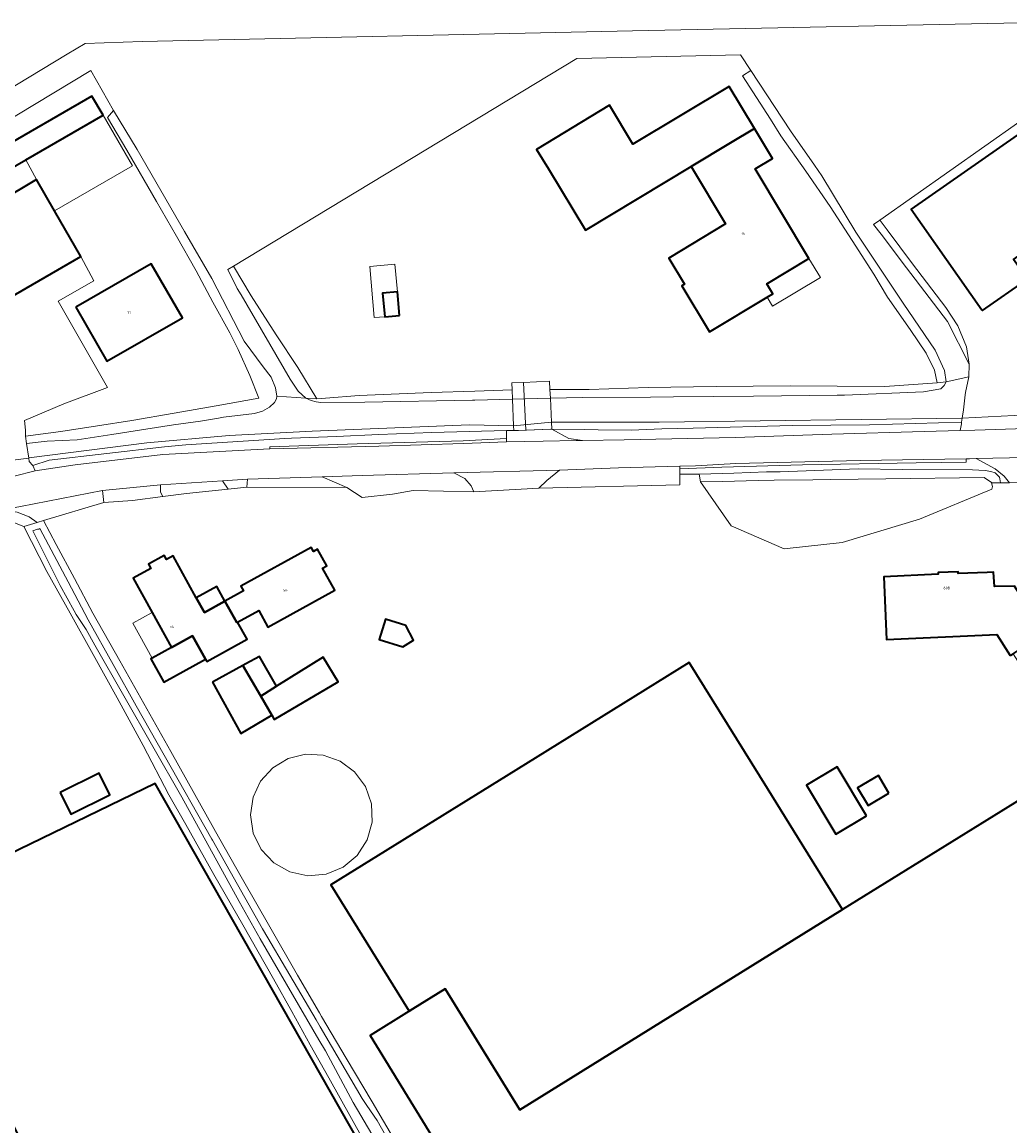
# Model space of a CAD drawing. Header units: metres. Extents: x 73718 to 76933, y 443658 to 446696.
# Tile 114 of 161: x 75543 to 75677, y 445295 to 445445. Entities that reach past the tile are written whole.
import ezdxf
from ezdxf.enums import TextEntityAlignment as Align

# ---------------------------------------------------------------- set-up
doc = ezdxf.new("R2010")
doc.units = ezdxf.units.M
for name, color, linetype, lineweight in [('B-WE-KW-KUNSTWERK_DEK-GV', 170, 'Continuous', 18), ('B-WE-OG-BEBOUWING-GV', 7, 'Continuous', 35), ('B-WE-OG-BEBOUWING-T18', 10, 'Continuous', 18), ('B-WE-OG-BEBOUWING_LUIFEL-GV', 7, 'Continuous', 18), ('B-WE-OG-BEBOUWING_OPSLAGTANK-GV', 7, 'Continuous', 18), ('B-WE-OG-TERREIN_ERF-GV', 7, 'Continuous', 18), ('B-WE-OG-TERREIN_OEVER-GV', 7, 'Continuous', 18), ('B-WE-OG-WATER_SLOOT-GV', 120, 'Continuous', 18), ('B-WE-OG-WEG-GV', 7, 'Continuous', 18), ('B-WE-VH-GESLOTENVERHARDING_ASFALT-GV', 10, 'Continuous', 18), ('B-WE-VH-ONVERHARD-GV', 252, 'Continuous', 18), ('B-WE-VH-OPENVERHARDING_BETONELEMENT-GV', 30, 'Continuous', 18), ('B-WE-VH-OPENVERHARDING_BETONSTRAATSTEEN-GV', 30, 'Continuous', 18), ('B-WE-VH-OPENVERHARDING_SIERBESTRATING-GV', 30, 'Continuous', 18)]:
    doc.layers.add(name, color=color, linetype=linetype, lineweight=lineweight)
doc.styles.add('NLCS-ISO-M200-T18', font='NLCS-ISO.ttf', dxfattribs={"height": 0.36})

msp = doc.modelspace()

# ---------------------------------------------------------------- linework, layer by layer
at = {"layer": 'B-WE-KW-KUNSTWERK_DEK-GV', "flags": 128}
msp.add_lwpolyline([(75609.716, 445396.347), (75609.757, 445395.41), (75609.812, 445394.166), (75609.973, 445390.514), (75610.001, 445389.868), (75610.623, 445389.888), (75615.015, 445390.086), (75615.159, 445390.081), (75615.118, 445391.006), (75614.973, 445394.304), (75614.922, 445395.459), (75614.873, 445396.574), (75611.332, 445396.418)], close=True, dxfattribs=at)
at = {"layer": 'B-WE-OG-BEBOUWING-GV', "flags": 128}
for points in [[(75634.095, 445425.772), (75639.459, 445428.999), (75642.72, 445430.951), (75639.294, 445436.675), (75626.191, 445428.832), (75623.034, 445434.106), (75613.104, 445428.109), (75614.705, 445425.459), (75619.729, 445417.14)], [(75554.192, 445432.766), (75552.634, 445435.326), (75526.572, 445420.296), (75528.06, 445417.696), (75543.675, 445426.701)], [(75685.666, 445435.068), (75664.042, 445419.974), (75673.619, 445406.308), (75673.704, 445406.187), (75679.856, 445410.444), (75677.931, 445413.142), (75686.151, 445419.01), (75688.156, 445416.316), (75692.465, 445419.397), (75694.485, 445420.841), (75695.502, 445421.568)], [(75642.72, 445430.951), (75639.459, 445428.999), (75634.095, 445425.772), (75638.792, 445417.964), (75631.075, 445413.321), (75633.2, 445409.788), (75632.832, 445409.567), (75636.607, 445403.292), (75644.443, 445408.006), (75645.217, 445408.471), (75644.406, 445409.819), (75650.131, 445413.262), (75642.8, 445425.45), (75645.171, 445426.876)], [(75529.608, 445414.786), (75535.676, 445404.596), (75551.146, 445413.545), (75547.556, 445419.75), (75545.092, 445424.008)], [(75550.433, 445406.674), (75554.666, 445399.294), (75564.944, 445405.218), (75560.707, 445412.565)], [(75594.454, 445405.534), (75594.173, 445408.727), (75592.163, 445408.55), (75592.444, 445405.358)], [(75566.827, 445367.135), (75563.671, 445372.843), (75562.773, 445372.347), (75562.482, 445372.873), (75560.346, 445371.692), (75560.653, 445371.138), (75558.243, 445369.805), (75560.815, 445365.153), (75563.449, 445360.389), (75566.337, 445361.987), (75568.091, 445358.811), (75568.276, 445358.476), (75573.747, 445361.501), (75572.452, 445363.841), (75572.34, 445363.779), (75570.73, 445366.692), (75567.928, 445365.143)], [(75572.452, 445363.841), (75575.325, 445365.43), (75576.577, 445363.166), (75585.669, 445368.193), (75584.013, 445371.187), (75584.561, 445371.49), (75583.307, 445373.758), (75582.75, 445373.45), (75582.449, 445373.993), (75572.883, 445368.703), (75573.231, 445368.075), (75570.73, 445366.692), (75572.34, 445363.779)], [(75677.492, 445359.274), (75677.915, 445359.54), (75678.448, 445359.876), (75681.864, 445362.028), (75682.208, 445362.245), (75680.857, 445364.368), (75678.084, 445368.725), (75675.376, 445368.666), (75675.233, 445370.615), (75674.381, 445370.587), (75670.408, 445370.456), (75670.4, 445370.677), (75667.684, 445370.562), (75667.694, 445370.343), (75660.298, 445369.993), (75660.693, 445361.481), (75675.665, 445362.152)], [(75566.827, 445367.135), (75567.928, 445365.143), (75570.73, 445366.692), (75569.629, 445368.684)], [(75594.9, 445360.474), (75596.377, 445361.392), (75595.316, 445363.368), (75592.56, 445364.216), (75591.71, 445361.455)], [(75568.091, 445358.811), (75566.337, 445361.987), (75563.449, 445360.389), (75560.822, 445358.936), (75560.657, 445358.845), (75562.414, 445355.67)], [(75573.554, 445358.148), (75573.181, 445357.943), (75575.594, 445353.767), (75577.737, 445355.105), (75575.412, 445359.169)], [(75569.03, 445355.663), (75572.91, 445348.701), (75577.095, 445351.169), (75575.594, 445353.767), (75573.181, 445357.943)], [(75577.737, 445355.105), (75575.594, 445353.767), (75577.095, 445351.169), (75577.425, 445350.61), (75586.102, 445355.726), (75584.098, 445359.08)], [(75600.647, 445313.971), (75610.837, 445297.498), (75654.674, 445324.753), (75649.211, 445333.585), (75644.482, 445341.229), (75633.858, 445358.35), (75611.597, 445344.537), (75608.018, 445342.316), (75585.103, 445328.097), (75595.753, 445310.933), (75596.265, 445311.251)], [(75595.753, 445310.933), (75590.451, 445307.642), (75620.67, 445258.397), (75618.752, 445257.22), (75649.132, 445208.455), (75647.218, 445207.254), (75647.229, 445207.235), (75670.92, 445169.165), (75669.388, 445168.24), (75684.92, 445143.189), (75686.36, 445140.819), (75722.212, 445163.183), (75742.671, 445130.243), (75775.767, 445151.067), (75807.896, 445171.129), (75764.72, 445240.917), (75718.931, 445314.897), (75696.78, 445350.798), (75654.676, 445324.75), (75654.674, 445324.753), (75610.837, 445297.498), (75600.647, 445313.971), (75596.265, 445311.251)], [(75657.934, 445337.476), (75653.944, 445344.143), (75649.793, 445341.659), (75653.783, 445334.992)], [(75548.308, 445340.663), (75549.765, 445337.708), (75555.098, 445340.337), (75553.64, 445343.293)], [(75661.004, 445340.577), (75659.571, 445342.983), (75656.733, 445341.294), (75658.166, 445338.887)], [(75604.842, 445244.95), (75613.661, 445249.243), (75608.64, 445257.891), (75608.934, 445258.062), (75561.232, 445341.866), (75527.298, 445325.433), (75569.365, 445239.068), (75570.623, 445239.681), (75573.718, 445233.324), (75578.888, 445235.841), (75593.387, 445242.91), (75594.779, 445240.051)]]:
    msp.add_lwpolyline(points, close=True, dxfattribs=at)
at = {"layer": 'B-WE-OG-BEBOUWING_LUIFEL-GV', "flags": 128}
for points in [[(75554.192, 445432.766), (75543.675, 445426.701), (75545.092, 445424.008), (75547.556, 445419.75), (75558.169, 445425.87)], [(75644.406, 445409.819), (75645.217, 445408.471), (75644.443, 445408.006), (75645.186, 445406.77), (75651.685, 445410.678), (75650.131, 445413.262)], [(75594.173, 445408.727), (75593.841, 445412.497), (75590.417, 445412.171), (75591.025, 445405.234), (75592.444, 445405.358), (75592.163, 445408.55)], [(75563.449, 445360.389), (75560.815, 445365.153), (75558.188, 445363.701), (75560.822, 445358.936)]]:
    msp.add_lwpolyline(points, close=True, dxfattribs=at)
at = {"layer": 'B-WE-OG-BEBOUWING_OPSLAGTANK-GV', "flags": 128}
msp.add_lwpolyline([(75575.655, 445332.903), (75577.367, 445331.085), (75579.542, 445329.858), (75581.984, 445329.334), (75584.471, 445329.56), (75586.779, 445330.516), (75588.697, 445332.115), (75590.053, 445334.212), (75590.724, 445336.618), (75590.648, 445339.114), (75589.834, 445341.475), (75588.354, 445343.487), (75586.397, 445344.937), (75584.104, 445345.758), (75581.671, 445345.877), (75579.309, 445345.285), (75577.22, 445344.033), (75575.584, 445342.228), (75574.543, 445340.027), (75574.186, 445337.618), (75574.561, 445335.148)], close=True, dxfattribs=at)
at = {"layer": 'B-WE-OG-TERREIN_ERF-GV', "flags": 128}
for points in [[(75693.089, 445441.956), (75659.757, 445418.505), (75659.805, 445418.441), (75660.747, 445417.184), (75664.214, 445412.561), (75668.752, 445406.594), (75670.368, 445404.108), (75671.549, 445401.249), (75671.925, 445398.918), (75671.854, 445397.16), (75671.416, 445395.062), (75671.377, 445394.747), (75671.12, 445392.689), (75670.968, 445391.579), (75679.803, 445392.038)], [(75529.608, 445414.786), (75545.092, 445424.008), (75547.556, 445419.75), (75551.146, 445413.545), (75552.922, 445410.244), (75548.042, 445407.456), (75554.737, 445395.744), (75548.816, 445393.489), (75543.453, 445391.257), (75543.625, 445389.933), (75543.61, 445389.099), (75548.416, 445389.747), (75553.383, 445390.503), (75558.08, 445391.259), (75563.804, 445392.231), (75569.541, 445393.247), (75575.336, 445394.273), (75574.124, 445397.349), (75572.539, 445400.892), (75571.387, 445403.151), (75569.066, 445407.349), (75566.807, 445411.612), (75564.128, 445416.294), (75561.421, 445421.023), (75557.381, 445427.984), (75554.745, 445432.459), (75555.585, 445433.389), (75552.486, 445438.838), (75524.902, 445422.196)], [(75538.957, 445385.488), (75544.05, 445386.146), (75543.754, 445388.13), (75543.61, 445389.099), (75543.625, 445389.933), (75543.453, 445391.257), (75548.816, 445393.489), (75554.737, 445395.744), (75548.042, 445407.456), (75552.922, 445410.244), (75551.146, 445413.545), (75535.676, 445404.596)], [(75681.158, 445382.815), (75677.416, 445382.782), (75676.165, 445382.771), (75674.965, 445382.76), (75675.107, 445382.28), (75675.017, 445381.93), (75665.148, 445377.834), (75654.649, 445374.672), (75646.77, 445373.792), (75639.57, 445376.913), (75635.39, 445382.909), (75635.189, 445383.927), (75633.83, 445383.961), (75632.564, 445383.949), (75632.564, 445382.508), (75613.406, 445382.028), (75604.546, 445381.528), (75596.307, 445381.708), (75593.487, 445381.227), (75589.387, 445380.767), (75587.307, 445382.128), (75573.724, 445382.177), (75571.149, 445381.906), (75565.521, 445381.313), (75562.265, 445380.899), (75558.179, 445380.379), (75554.282, 445380.096), (75546.07, 445377.636), (75547.798, 445374.396), (75550.269, 445369.749), (75552.765, 445365.055), (75556.418, 445358.582), (75560.108, 445352.043), (75563.358, 445346.241), (75566.641, 445340.38), (75569.864, 445334.659), (75573.12, 445328.88), (75576.827, 445322.379), (75580.572, 445315.813), (75583.569, 445310.721), (75583.876, 445310.199), (75587.213, 445304.529), (75590.732, 445298.592), (75594.286, 445292.596)], [(75589.479, 445293.566), (75584.835, 445301.881), (75582.337, 445306.367), (75579.814, 445310.898), (75577.33, 445315.326), (75573.173, 445322.669), (75569.231, 445329.526), (75565.399, 445336.331), (75563.078, 445340.326), (75559.622, 445347.076), (75556.059, 445353.555), (75552.819, 445359.44), (75549.676, 445365.054), (75546.502, 445370.725), (75543.37, 445376.826), (75542.095, 445377.318)], [(75670.92, 445169.165), (75647.229, 445207.235), (75647.218, 445207.254), (75649.132, 445208.455), (75618.752, 445257.22), (75620.67, 445258.397), (75590.451, 445307.642), (75595.753, 445310.933), (75585.103, 445328.097), (75608.018, 445342.316), (75611.597, 445344.537), (75633.858, 445358.35), (75644.482, 445341.229), (75649.211, 445333.585), (75654.674, 445324.753), (75654.676, 445324.75), (75696.78, 445350.798), (75718.931, 445314.897), (75764.72, 445240.917), (75807.896, 445171.129)], [(75569.365, 445239.068), (75527.298, 445325.433), (75561.232, 445341.866), (75608.934, 445258.062)]]:
    msp.add_lwpolyline(points, dxfattribs=at)
for points in [[(75692.465, 445419.397), (75688.156, 445416.316), (75686.151, 445419.01), (75677.931, 445413.142), (75679.856, 445410.444), (75673.704, 445406.187), (75673.619, 445406.308), (75664.042, 445419.974), (75685.666, 445435.068), (75688.208, 445436.842), (75692.177, 445431.118), (75704.339, 445439.579), (75706.153, 445436.976), (75711.106, 445440.52), (75712.819, 445437.79), (75717.68, 445441.218), (75719.589, 445438.531), (75724.345, 445441.988), (75729.783, 445433.853), (75701.339, 445413.869), (75695.502, 445421.568), (75694.485, 445420.841)], [(75571.889, 445412.234), (75574.289, 445408.186), (75577.681, 445402.871), (75580.653, 445398.431), (75583.215, 445394.174), (75584.384, 445394.267), (75588.98, 445394.631), (75598.77, 445395.049), (75604.698, 445395.244), (75609.757, 445395.41), (75609.716, 445396.347), (75611.332, 445396.418), (75614.873, 445396.574), (75614.922, 445395.459), (75615.325, 445395.461), (75620.259, 445395.482), (75628.25, 445395.751), (75637.537, 445395.859), (75642.533, 445395.913), (75647.58, 445395.967), (75653.973, 445395.913), (75660.43, 445395.859), (75667.566, 445396.347), (75667.198, 445398.079), (75666.079, 445400.379), (75663.904, 445403.611), (75660.796, 445408.024), (75658.931, 445411.132), (75655.993, 445415.708), (75653.026, 445420.331), (75649.686, 445425.124), (75646.313, 445429.965), (75644.883, 445432.196), (75641.092, 445438.108), (75642.218, 445438.819), (75640.82, 445440.947), (75618.557, 445440.453)], [(75634.095, 445425.772), (75619.729, 445417.14), (75614.705, 445425.459), (75613.104, 445428.109), (75623.034, 445434.106), (75626.191, 445428.832), (75639.294, 445436.675), (75642.72, 445430.951), (75645.171, 445426.876), (75642.8, 445425.45), (75650.131, 445413.262), (75644.406, 445409.819), (75645.217, 445408.471), (75644.443, 445408.006), (75636.607, 445403.292), (75632.832, 445409.567), (75633.2, 445409.788), (75631.075, 445413.321), (75638.792, 445417.964)], [(75554.192, 445432.766), (75543.675, 445426.701), (75528.06, 445417.696), (75526.572, 445420.296), (75552.634, 445435.326)], [(75550.433, 445406.674), (75560.707, 445412.565), (75564.944, 445405.218), (75554.666, 445399.294)], [(75594.454, 445405.534), (75592.444, 445405.358), (75592.163, 445408.55), (75594.173, 445408.727)], [(75560.815, 445365.153), (75558.243, 445369.805), (75560.653, 445371.138), (75560.346, 445371.692), (75562.482, 445372.873), (75562.773, 445372.347), (75563.671, 445372.843), (75566.827, 445367.135), (75569.629, 445368.684), (75570.73, 445366.692), (75573.231, 445368.075), (75572.883, 445368.703), (75582.449, 445373.993), (75582.75, 445373.45), (75583.307, 445373.758), (75584.561, 445371.49), (75584.013, 445371.187), (75585.669, 445368.193), (75576.577, 445363.166), (75575.325, 445365.43), (75572.452, 445363.841), (75573.747, 445361.501), (75568.276, 445358.476), (75568.091, 445358.811), (75562.414, 445355.67), (75560.657, 445358.845), (75560.822, 445358.936), (75563.449, 445360.389)], [(75677.492, 445359.274), (75675.665, 445362.152), (75660.693, 445361.481), (75660.298, 445369.993), (75667.694, 445370.343), (75667.684, 445370.562), (75670.4, 445370.677), (75670.408, 445370.456), (75674.381, 445370.587), (75675.233, 445370.615), (75675.376, 445368.666), (75678.084, 445368.725), (75680.857, 445364.368), (75682.208, 445362.245), (75685.518, 445357.042), (75687.54, 445353.864), (75682.799, 445350.845), (75680.776, 445354.045), (75681.199, 445354.312), (75677.915, 445359.54)], [(75594.9, 445360.474), (75591.71, 445361.455), (75592.56, 445364.216), (75595.316, 445363.368), (75596.377, 445361.392)], [(75573.181, 445357.943), (75573.554, 445358.148), (75575.412, 445359.169), (75577.737, 445355.105), (75584.098, 445359.08), (75586.102, 445355.726), (75577.425, 445350.61), (75577.095, 445351.169), (75572.91, 445348.701), (75569.03, 445355.663)], [(75575.655, 445332.903), (75574.561, 445335.148), (75574.186, 445337.618), (75574.543, 445340.027), (75575.584, 445342.228), (75577.22, 445344.033), (75579.309, 445345.285), (75581.671, 445345.877), (75584.104, 445345.758), (75586.397, 445344.937), (75588.354, 445343.487), (75589.834, 445341.475), (75590.648, 445339.114), (75590.724, 445336.618), (75590.053, 445334.212), (75588.697, 445332.115), (75586.779, 445330.516), (75584.471, 445329.56), (75581.984, 445329.334), (75579.542, 445329.858), (75577.367, 445331.085)], [(75657.934, 445337.476), (75653.783, 445334.992), (75649.793, 445341.659), (75653.944, 445344.143)], [(75553.64, 445343.293), (75555.098, 445340.337), (75549.765, 445337.708), (75548.308, 445340.663)], [(75661.004, 445340.577), (75658.166, 445338.887), (75656.733, 445341.294), (75659.571, 445342.983)]]:
    msp.add_lwpolyline(points, close=True, dxfattribs=at)
at = {"layer": 'B-WE-OG-TERREIN_OEVER-GV', "flags": 128}
for points in [[(75668.78, 445396.498), (75668.552, 445398.059), (75667.272, 445400.812), (75662.95, 445407.211), (75656.876, 445416.298), (75656.51, 445416.845), (75651.881, 445424.521), (75650.874, 445425.957), (75647.601, 445430.623), (75642.218, 445438.819), (75641.092, 445438.108), (75644.883, 445432.196), (75646.313, 445429.965), (75649.686, 445425.124), (75653.026, 445420.331), (75655.993, 445415.708), (75658.931, 445411.132), (75660.796, 445408.024), (75663.904, 445403.611), (75666.079, 445400.379), (75667.198, 445398.079), (75667.566, 445396.347)], [(75543.61, 445389.099), (75543.754, 445388.13), (75546.563, 445388.416), (75550.648, 445388.611), (75555.352, 445389.36), (75563.742, 445390.673), (75567.386, 445391.14), (75569.835, 445391.569), (75570.522, 445391.69), (75574.765, 445392.209), (75575.812, 445392.536), (75576.794, 445393.06), (75577.448, 445393.681), (75577.743, 445394.172), (75577.789, 445394.555), (75577.579, 445395.678), (75576.99, 445397.117), (75575.91, 445398.524), (75573.355, 445402.038), (75568.94, 445410.562), (75565.246, 445416.941), (75558.795, 445428.081), (75555.585, 445433.389), (75554.745, 445432.459), (75557.381, 445427.984), (75561.421, 445421.023), (75564.128, 445416.294), (75566.807, 445411.612), (75569.066, 445407.349), (75571.387, 445403.151), (75572.539, 445400.892), (75574.124, 445397.349), (75575.336, 445394.273), (75569.541, 445393.247), (75563.804, 445392.231), (75558.08, 445391.259), (75553.383, 445390.503), (75548.416, 445389.747)], [(75659.757, 445418.505), (75658.924, 445417.911), (75659.942, 445416.572), (75663.408, 445412.011), (75668.959, 445404.723), (75671.925, 445398.918), (75671.549, 445401.249), (75670.368, 445404.108), (75668.752, 445406.594), (75664.214, 445412.561), (75660.747, 445417.184), (75659.805, 445418.441)], [(75581.736, 445394.278), (75583.215, 445394.174), (75580.653, 445398.431), (75577.681, 445402.871), (75574.289, 445408.186), (75571.889, 445412.234), (75571.11, 445411.763), (75572.369, 445409.175), (75572.945, 445408.317), (75579.608, 445396.856), (75580.688, 445395.252)], [(75609.812, 445394.166), (75609.757, 445395.41), (75604.698, 445395.244), (75598.77, 445395.049), (75588.98, 445394.631), (75584.384, 445394.267), (75583.215, 445394.174), (75581.736, 445394.278), (75582.455, 445393.976), (75583.11, 445393.78), (75583.78, 445393.678), (75589.748, 445393.72), (75604.373, 445394.014), (75604.697, 445394.014)], [(75614.922, 445395.459), (75614.973, 445394.304), (75619.329, 445394.351), (75628.588, 445394.401), (75631.697, 445394.465), (75642.586, 445394.541), (75653.967, 445394.705), (75654.952, 445394.699), (75665.705, 445395.155), (75668.068, 445395.559), (75668.525, 445396.016), (75668.78, 445396.498), (75667.566, 445396.347), (75660.43, 445395.859), (75653.973, 445395.913), (75647.58, 445395.967), (75642.533, 445395.913), (75637.537, 445395.859), (75628.25, 445395.751), (75620.259, 445395.482), (75615.325, 445395.461)], [(75544.05, 445386.146), (75544.118, 445385.69), (75544.629, 445385.128), (75546.828, 445385.847), (75562.504, 445387.663), (75565.426, 445387.915), (75578.866, 445388.794), (75579.793, 445388.83), (75585.907, 445389.055), (75591.646, 445389.32), (75598.863, 445389.619), (75609.013, 445389.879), (75610.001, 445389.868), (75609.973, 445390.514), (75603.992, 445390.678), (75582.603, 445389.803), (75571.314, 445389.202), (75560.113, 445388.222), (75544.055, 445386.147)], [(75615.118, 445391.006), (75615.159, 445390.081), (75619.679, 445390.027), (75621.464, 445389.964), (75625.939, 445389.949), (75630.135, 445390.131), (75634.395, 445390.199), (75647.86, 445390.569), (75658.364, 445390.65), (75670.89, 445391.012), (75670.968, 445391.579), (75629.746, 445391.006)], [(75635.189, 445383.927), (75635.39, 445382.909), (75638.358, 445382.944), (75643.218, 445383.065), (75645.383, 445383.133), (75650.659, 445383.192), (75653.043, 445383.218), (75660.569, 445383.321), (75673.933, 445383.486), (75674.946, 445382.824), (75674.962, 445382.769), (75674.965, 445382.76), (75676.165, 445382.771), (75676.066, 445383.301), (75676.021, 445383.54), (75675.82, 445383.781), (75675.455, 445384.107), (75674.874, 445384.324), (75674.084, 445384.432), (75672.379, 445384.529), (75662.845, 445384.59), (75656.832, 445384.664), (75646.203, 445384.251), (75644.355, 445384.261), (75639.911, 445384.096)]]:
    msp.add_lwpolyline(points, close=True, dxfattribs=at)
for points in [[(75594.286, 445292.596), (75590.732, 445298.592), (75587.213, 445304.529), (75583.876, 445310.199), (75583.569, 445310.721), (75580.572, 445315.813), (75576.827, 445322.379), (75573.12, 445328.88), (75569.864, 445334.659), (75566.641, 445340.38), (75563.358, 445346.241), (75560.108, 445352.043), (75556.418, 445358.582), (75552.765, 445365.055), (75550.269, 445369.749), (75547.798, 445374.396), (75546.07, 445377.636), (75545.215, 445377.379), (75543.37, 445376.826), (75546.502, 445370.725), (75549.676, 445365.054), (75552.819, 445359.44), (75556.059, 445353.555), (75559.622, 445347.076), (75563.078, 445340.326), (75565.399, 445336.331), (75569.231, 445329.526), (75573.173, 445322.669), (75577.33, 445315.326), (75579.814, 445310.898), (75582.337, 445306.367), (75584.835, 445301.881), (75589.479, 445293.566)], [(75593.222, 445289.907), (75588.172, 445298.532), (75584.391, 445305.548), (75583.514, 445307.053), (75575.503, 445320.79), (75572.657, 445325.858), (75564.861, 445340.008), (75553.035, 445360.694), (75551.868, 445362.846), (75550.508, 445364.874), (75550.234, 445365.365), (75548.318, 445368.798), (75544.601, 445376.248), (75545.251, 445376.461), (75545.403, 445376.454), (75545.544, 445376.556), (75546.746, 445374.357), (75549.421, 445369.3), (75552.153, 445364.137), (75555.523, 445358.083), (75558.663, 445352.443), (75562.47, 445345.737), (75568.954, 445334.317), (75569.028, 445334.186), (75575.854, 445322.116), (75575.989, 445321.887), (75583.115, 445309.753), (75583.679, 445308.793), (75589.367, 445299.046), (75590.019, 445298.101), (75591.415, 445296.078), (75597.453, 445285.404)]]:
    msp.add_lwpolyline(points, dxfattribs=at)
at = {"layer": 'B-WE-OG-WATER_SLOOT-GV', "flags": 128}
for points in [[(75683.22, 445445.418), (75626.123, 445444.248), (75559.473, 445442.778), (75551.705, 445442.511), (75549.26, 445441.04), (75447.172, 445379.259), (75435.959, 445372.511), (75366.605, 445330.091)], [(75524.902, 445422.196), (75552.486, 445438.838), (75555.585, 445433.389), (75558.795, 445428.081), (75565.246, 445416.941), (75568.94, 445410.562), (75573.355, 445402.038), (75575.91, 445398.524), (75576.99, 445397.117), (75577.579, 445395.678), (75577.789, 445394.555), (75581.736, 445394.278), (75580.688, 445395.252), (75579.608, 445396.856), (75572.945, 445408.317), (75572.369, 445409.175), (75571.11, 445411.763), (75571.889, 445412.234), (75618.557, 445440.453), (75640.82, 445440.947), (75642.218, 445438.819), (75647.601, 445430.623), (75650.874, 445425.957), (75651.881, 445424.521), (75656.51, 445416.845), (75656.876, 445416.298), (75662.95, 445407.211), (75667.272, 445400.812), (75668.552, 445398.059), (75668.78, 445396.498), (75671.854, 445397.16), (75671.925, 445398.918), (75668.959, 445404.723), (75663.408, 445412.011), (75659.942, 445416.572), (75658.924, 445417.911), (75659.757, 445418.505), (75693.089, 445441.956)], [(75597.453, 445285.404), (75591.415, 445296.078), (75590.019, 445298.101), (75589.367, 445299.046), (75583.679, 445308.793), (75583.115, 445309.753), (75575.989, 445321.887), (75575.854, 445322.116), (75569.028, 445334.186), (75568.954, 445334.317), (75562.47, 445345.737), (75558.663, 445352.443), (75555.523, 445358.083), (75552.153, 445364.137), (75549.421, 445369.3), (75546.746, 445374.357), (75545.544, 445376.556), (75545.403, 445376.454), (75545.251, 445376.461), (75544.601, 445376.248), (75548.318, 445368.798), (75550.234, 445365.365), (75550.508, 445364.874), (75551.868, 445362.846), (75553.035, 445360.694), (75564.861, 445340.008), (75572.657, 445325.858), (75575.503, 445320.79), (75583.514, 445307.053), (75584.391, 445305.548), (75588.172, 445298.532), (75593.222, 445289.907)]]:
    msp.add_lwpolyline(points, dxfattribs=at)
for points in [[(75543.754, 445388.13), (75544.05, 445386.146), (75544.055, 445386.147), (75560.113, 445388.222), (75571.314, 445389.202), (75582.603, 445389.803), (75603.992, 445390.678), (75609.973, 445390.514), (75615.118, 445391.006), (75629.746, 445391.006), (75670.968, 445391.579), (75671.12, 445392.689), (75671.377, 445394.747), (75671.416, 445395.062), (75671.854, 445397.16), (75668.78, 445396.498), (75668.525, 445396.016), (75668.068, 445395.559), (75665.705, 445395.155), (75654.952, 445394.699), (75653.967, 445394.705), (75642.586, 445394.541), (75631.697, 445394.465), (75628.588, 445394.401), (75619.329, 445394.351), (75614.973, 445394.304), (75609.812, 445394.166), (75604.697, 445394.014), (75604.373, 445394.014), (75589.748, 445393.72), (75583.78, 445393.678), (75583.11, 445393.78), (75582.455, 445393.976), (75581.736, 445394.278), (75577.789, 445394.555), (75577.743, 445394.172), (75577.448, 445393.681), (75576.794, 445393.06), (75575.812, 445392.536), (75574.765, 445392.209), (75570.522, 445391.69), (75569.835, 445391.569), (75567.386, 445391.14), (75563.742, 445390.673), (75555.352, 445389.36), (75550.648, 445388.611), (75546.563, 445388.416)], [(75675.017, 445381.93), (75675.107, 445382.28), (75674.965, 445382.76), (75674.962, 445382.769), (75674.946, 445382.824), (75673.933, 445383.486), (75660.569, 445383.321), (75653.043, 445383.218), (75650.659, 445383.192), (75645.383, 445383.133), (75643.218, 445383.065), (75638.358, 445382.944), (75635.39, 445382.909), (75639.57, 445376.913), (75646.77, 445373.792), (75654.649, 445374.672), (75665.148, 445377.834)]]:
    msp.add_lwpolyline(points, close=True, dxfattribs=at)
at = {"layer": 'B-WE-OG-WEG-GV', "flags": 128}
for points in [[(75615.159, 445390.081), (75617.464, 445388.779), (75619.34, 445388.532), (75625.001, 445388.632), (75640.116, 445388.951), (75653.251, 445389.374), (75665.801, 445389.745), (75670.702, 445389.887), (75670.858, 445390.778), (75670.89, 445391.012), (75658.364, 445390.65), (75647.86, 445390.569), (75634.395, 445390.199), (75630.135, 445390.131), (75625.939, 445389.949), (75621.464, 445389.964), (75619.679, 445390.027)], [(75544.629, 445385.128), (75544.922, 445384.401), (75550.384, 445385.208), (75562.3, 445386.621), (75576.827, 445387.374), (75576.823, 445387.661), (75588.704, 445388.05), (75603.121, 445388.477), (75609.001, 445388.792), (75609.013, 445389.879), (75598.863, 445389.619), (75591.646, 445389.32), (75585.907, 445389.055), (75579.793, 445388.83), (75578.866, 445388.794), (75565.426, 445387.915), (75562.504, 445387.663), (75546.828, 445385.847)], [(75632.564, 445384.671), (75632.564, 445383.949), (75633.83, 445383.961), (75635.189, 445383.927), (75639.911, 445384.096), (75644.355, 445384.261), (75646.203, 445384.251), (75656.832, 445384.664), (75662.845, 445384.59), (75672.379, 445384.529), (75674.084, 445384.432), (75674.874, 445384.324), (75675.455, 445384.107), (75675.82, 445383.781), (75676.021, 445383.54), (75676.066, 445383.301), (75676.165, 445382.771), (75677.416, 445382.782), (75676.681, 445383.672), (75675.461, 445384.653), (75672.862, 445386.06), (75671.98, 445386.038), (75671.51, 445386.03), (75671.521, 445385.565), (75664.686, 445385.472), (75649.233, 445385.213), (75638.3, 445384.89)], [(75587.307, 445382.128), (75583.952, 445383.585), (75573.79, 445383.275), (75573.724, 445382.177)], [(75562.265, 445380.899), (75565.521, 445381.313), (75571.149, 445381.906), (75570.392, 445383.045), (75561.962, 445382.476), (75561.962, 445381.515)], [(75543.37, 445376.826), (75545.215, 445377.379), (75544.103, 445378.153), (75542.478, 445378.789), (75541.645, 445378.922), (75538.86, 445378.479), (75535.983, 445377.674), (75528.557, 445374.878), (75523.775, 445372.739), (75522.568, 445372.122), (75518.233, 445370.072), (75512.585, 445367.274), (75509.514, 445365.715), (75509.236, 445364.746), (75508.91, 445363.076), (75510.43, 445364.721), (75511.803, 445365.659), (75517.877, 445368.524), (75527.357, 445372.707), (75537.903, 445377.016), (75540.495, 445377.116), (75542.095, 445377.318)]]:
    msp.add_lwpolyline(points, close=True, dxfattribs=at)
at = {"layer": 'B-WE-VH-GESLOTENVERHARDING_ASFALT-GV', "flags": 128}
for points in [[(75615.015, 445390.086), (75615.159, 445390.081), (75615.118, 445391.006), (75614.973, 445394.304), (75614.922, 445395.459), (75614.873, 445396.574), (75611.332, 445396.418), (75611.617, 445389.933)], [(75682.391, 445390.242), (75680.134, 445390.96), (75679.803, 445392.038), (75670.968, 445391.579), (75670.89, 445391.012), (75670.858, 445390.778), (75670.702, 445389.887), (75672.686, 445389.944)], [(75619.34, 445388.532), (75617.464, 445388.779), (75615.159, 445390.081), (75615.015, 445390.086), (75610.623, 445389.888), (75610.001, 445389.868), (75609.013, 445389.879), (75609.001, 445388.792), (75608.996, 445388.359), (75613.975, 445388.438), (75618.471, 445388.517)], [(75542.066, 445383.692), (75544.922, 445384.401), (75544.629, 445385.128), (75544.118, 445385.69), (75544.05, 445386.146), (75538.957, 445385.488), (75539.164, 445384.559), (75539.042, 445383.871), (75538.637, 445383.385), (75537.886, 445382.654), (75539.923, 445383.16)], [(75677.416, 445382.782), (75681.158, 445382.815), (75685.155, 445383.273), (75685.534, 445384.252), (75687.089, 445385.807), (75687.923, 445386.187), (75688.699, 445386.541), (75679.668, 445386.231), (75672.862, 445386.06), (75675.461, 445384.653), (75676.681, 445383.672)], [(75632.564, 445383.949), (75632.564, 445384.671), (75632.564, 445385.044), (75624.235, 445384.825), (75616.221, 445384.491), (75614.506, 445383.088), (75613.406, 445382.028), (75632.564, 445382.508)], [(75583.952, 445383.585), (75587.307, 445382.128), (75589.387, 445380.767), (75593.487, 445381.227), (75596.307, 445381.708), (75604.546, 445381.528), (75604.186, 445382.348), (75603.346, 445383.368), (75601.842, 445384.131), (75589.389, 445383.751)], [(75604.546, 445381.528), (75613.406, 445382.028), (75614.506, 445383.088), (75616.221, 445384.491), (75601.842, 445384.131), (75603.346, 445383.368), (75604.186, 445382.348)], [(75540.547, 445379.097), (75541.645, 445378.922), (75542.478, 445378.789), (75544.103, 445378.153), (75545.215, 445377.379), (75546.07, 445377.636), (75554.282, 445380.096), (75554.102, 445381.742), (75542.921, 445379.56)]]:
    msp.add_lwpolyline(points, close=True, dxfattribs=at)
for points in [[(75682.391, 445390.242), (75672.686, 445389.944), (75670.702, 445389.887), (75665.801, 445389.745), (75653.251, 445389.374), (75640.116, 445388.951), (75625.001, 445388.632), (75619.34, 445388.532), (75618.471, 445388.517), (75613.975, 445388.438), (75608.996, 445388.359), (75603.168, 445388.098), (75591.647, 445387.744), (75576.827, 445387.374), (75562.3, 445386.621), (75550.384, 445385.208), (75544.922, 445384.401), (75542.066, 445383.692)], [(75542.921, 445379.56), (75554.102, 445381.742), (75561.962, 445382.476), (75570.392, 445383.045), (75573.79, 445383.275), (75583.952, 445383.585), (75589.389, 445383.751), (75601.842, 445384.131), (75616.221, 445384.491), (75624.235, 445384.825), (75632.564, 445385.044), (75634.725, 445385.101), (75640.166, 445385.384), (75657.083, 445385.789), (75671.51, 445386.03), (75671.98, 445386.038), (75672.862, 445386.06), (75679.668, 445386.231)]]:
    msp.add_lwpolyline(points, dxfattribs=at)
at = {"layer": 'B-WE-VH-ONVERHARD-GV', "flags": 128}
msp.add_lwpolyline([(75366.605, 445330.091), (75435.959, 445372.511), (75447.172, 445379.259), (75549.26, 445441.04), (75551.705, 445442.511), (75559.473, 445442.778), (75626.123, 445444.248), (75683.22, 445445.418)], dxfattribs=at)
for points in [[(75609.716, 445396.347), (75609.757, 445395.41), (75609.812, 445394.166), (75614.973, 445394.304), (75614.922, 445395.459), (75614.873, 445396.574), (75611.332, 445396.418)], [(75609.973, 445390.514), (75610.001, 445389.868), (75610.623, 445389.888), (75615.015, 445390.086), (75615.159, 445390.081), (75615.118, 445391.006)]]:
    msp.add_lwpolyline(points, close=True, dxfattribs=at)
at = {"layer": 'B-WE-VH-OPENVERHARDING_BETONELEMENT-GV', "flags": 128}
for points in [[(75576.827, 445387.374), (75591.647, 445387.744), (75603.168, 445388.098), (75608.996, 445388.359), (75609.001, 445388.792), (75603.121, 445388.477), (75588.704, 445388.05), (75576.823, 445387.661)], [(75671.51, 445386.03), (75657.083, 445385.789), (75640.166, 445385.384), (75634.725, 445385.101), (75632.564, 445385.044), (75632.564, 445384.671), (75638.3, 445384.89), (75649.233, 445385.213), (75664.686, 445385.472), (75671.521, 445385.565)]]:
    msp.add_lwpolyline(points, close=True, dxfattribs=at)
at = {"layer": 'B-WE-VH-OPENVERHARDING_BETONSTRAATSTEEN-GV', "flags": 128}
msp.add_lwpolyline([(75570.392, 445383.045), (75571.149, 445381.906), (75573.724, 445382.177), (75573.79, 445383.275)], close=True, dxfattribs=at)
at = {"layer": 'B-WE-VH-OPENVERHARDING_SIERBESTRATING-GV', "flags": 128}
msp.add_lwpolyline([(75554.102, 445381.742), (75554.282, 445380.096), (75558.179, 445380.379), (75562.265, 445380.899), (75561.962, 445381.515), (75561.962, 445382.476)], close=True, dxfattribs=at)

# ---------------------------------------------------------------- texts
at = {"layer": 'B-WE-OG-BEBOUWING-T18', "style": 'NLCS-ISO-M200-T18'}
for s, p in [('35', (75641.133, 445416.67)), ('33', (75557.685, 445405.935)), ('56', (75578.94, 445368.173)), ('60B', (75668.877, 445368.478)), ('54', (75563.495, 445363.233))]:
    msp.add_text(s, height=0.36, dxfattribs=at).set_placement(p, align=Align.MIDDLE)

doc.saveas('drawing.dxf')
